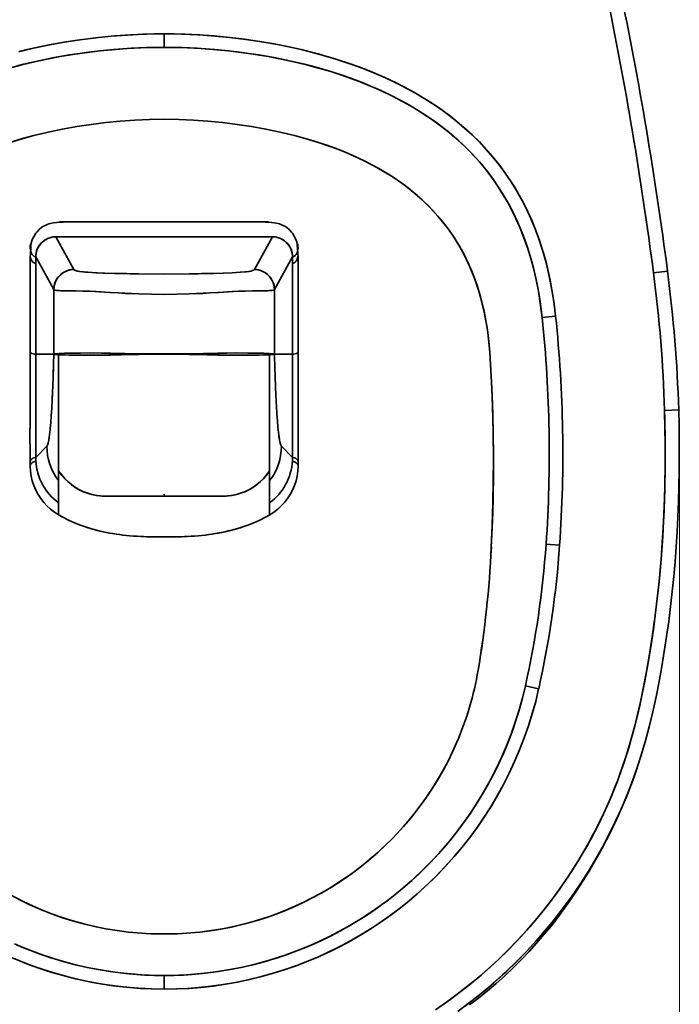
# Model space of a CAD drawing. Extents: x 412 to 1787, y 3 to 1671.
# Tile 3 of 6: x 543 to 777, y 190 to 538. Entities that reach past the tile are written whole.
import ezdxf

# ---------------------------------------------------------------- set-up
doc = ezdxf.new("R2010")
doc.units = 0

msp = doc.modelspace()

# ---------------------------------------------------------------- linework, layer by layer
at = {"color": 7, "lineweight": 35, "ltscale": 0.118881}
msp.add_line((594.5, 527.85), (594.5, 532.6), dxfattribs=at)
msp.add_line((594.5, 527.85), (594.5, 532.6), dxfattribs=at)
at = {"color": 7, "lineweight": 35, "ltscale": 0.031471}
msp.add_line((594.5, 529.09), (594.5, 530.35), dxfattribs=at)
at = {"color": 7, "lineweight": 35, "ltscale": 0.031444}
msp.add_line((594.5, 529.09), (594.5, 530.35), dxfattribs=at)
at = {"color": 7, "lineweight": 35, "ltscale": 0.000869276}
msp.add_line((594.52, 502.43), (594.55, 502.43), dxfattribs=at)
at = {"color": 7, "lineweight": 35, "ltscale": 0.005018}
msp.add_line((718.77, 467.66), (718.86, 467.48), dxfattribs=at)
at = {"color": 7, "lineweight": 35, "ltscale": 0.008842}
msp.add_line((718.86, 467.48), (719.02, 467.16), dxfattribs=at)
at = {"color": 7, "lineweight": 35}
for p, q in [((557.54, 466.2), (585.6, 466.2)), ((631.46, 466.2), (603.4, 466.2)), ((585.6, 460.9), (558.14, 460.9)), ((585.6, 460.9), (558.14, 460.9)), ((603.4, 460.9), (630.86, 460.9)), ((630.86, 460.9), (603.4, 460.9)), ((549.08, 451.53), (549.08, 419.45)), ((549.08, 419.45), (549.08, 451.53)), ((639.92, 451.53), (639.92, 419.45)), ((639.92, 419.45), (639.92, 451.53)), ((555.48, 442.25), (555.48, 419.45)), ((555.48, 419.45), (555.48, 442.25)), ((633.52, 442.25), (633.52, 419.45)), ((633.52, 419.45), (633.52, 442.25)), ((549.08, 419.45), (549.08, 382.98)), ((549.08, 382.98), (549.08, 419.45)), ((557.19, 419.24), (557.19, 378.25)), ((557.19, 378.25), (557.19, 419.24)), ((631.81, 419.24), (631.81, 378.25)), ((631.81, 378.25), (631.81, 419.24)), ((639.92, 419.45), (639.92, 382.98)), ((639.92, 382.98), (639.92, 419.45))]:
    msp.add_line(p, q, dxfattribs=at)
at = {"color": 7, "lineweight": 35, "ltscale": 0.495622}
for p, q in [((565.78, 466.2), (585.6, 466.2)), ((623.22, 466.2), (603.4, 466.2))]:
    msp.add_line(p, q, dxfattribs=at)
at = {"color": 7, "lineweight": 35, "ltscale": 0.222501}
for p, q in [((585.6, 466.2), (594.5, 466.2)), ((585.6, 466.2), (594.5, 466.2)), ((603.4, 466.2), (594.5, 466.2)), ((603.4, 466.2), (594.5, 466.2)), ((594.5, 460.89), (585.6, 460.9)), ((594.5, 460.89), (585.6, 460.9)), ((594.5, 460.89), (603.4, 460.9)), ((594.5, 460.89), (603.4, 460.9)), ((594.5, 419.51), (585.6, 419.52)), ((594.5, 419.51), (585.6, 419.52)), ((594.5, 419.38), (585.6, 419.38)), ((594.5, 419.38), (585.6, 419.38)), ((594.5, 419.51), (603.4, 419.52)), ((594.5, 419.51), (603.4, 419.52)), ((594.5, 419.38), (603.4, 419.38)), ((594.5, 419.38), (603.4, 419.38))]:
    msp.add_line(p, q, dxfattribs=at)
at = {"color": 7, "lineweight": 35, "ltscale": 0.049092}
for p, q in [((558.14, 460.9), (556.17, 460.9)), ((558.14, 460.9), (556.17, 460.9)), ((630.86, 460.9), (632.83, 460.9)), ((632.83, 460.9), (630.86, 460.9))]:
    msp.add_line(p, q, dxfattribs=at)
at = {"color": 7, "lineweight": 35, "ltscale": 0.330139}
for p, q in [((556.17, 460.9), (562.59, 449.36)), ((556.17, 460.9), (562.59, 449.36)), ((626.41, 449.36), (632.83, 460.9)), ((626.41, 449.36), (632.83, 460.9))]:
    msp.add_line(p, q, dxfattribs=at)
at = {"color": 7, "lineweight": 35, "ltscale": 0.056181}
for p, q in [((549.08, 453.78), (549.08, 451.53)), ((549.08, 451.53), (549.08, 453.78)), ((639.92, 453.78), (639.92, 451.53)), ((639.92, 451.53), (639.92, 453.78))]:
    msp.add_line(p, q, dxfattribs=at)
at = {"color": 7, "lineweight": 35, "ltscale": 0.329342}
for p, q in [((549.08, 453.78), (555.48, 442.27)), ((555.48, 442.27), (549.08, 453.78)), ((639.92, 453.78), (633.52, 442.27)), ((639.92, 453.78), (633.52, 442.27))]:
    msp.add_line(p, q, dxfattribs=at)
at = {"color": 7, "lineweight": 35, "ltscale": 0.000518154}
for p, q in [((562.59, 449.36), (562.6, 449.34)), ((562.59, 449.36), (562.6, 449.34)), ((626.4, 449.34), (626.41, 449.36)), ((626.41, 449.36), (626.4, 449.34))]:
    msp.add_line(p, q, dxfattribs=at)
at = {"color": 7, "lineweight": 35, "ltscale": 0.222515}
for q in [(585.6, 447.83), (585.6, 447.83), (603.4, 447.83), (603.4, 447.83)]:
    msp.add_line((594.5, 447.73), q, dxfattribs=at)
at = {"color": 7, "lineweight": 35, "ltscale": 0.124999}
msp.add_line((767.53, 448.14), (772.49, 448.79), dxfattribs=at)
msp.add_line((767.53, 448.14), (772.49, 448.79), dxfattribs=at)
at = {"color": 7, "lineweight": 35, "ltscale": 0.132652}
msp.add_line((547.07, 438.03), (547.07, 443.33), dxfattribs=at)
at = {"color": 7, "lineweight": 35, "ltscale": 0.121068}
for p, q in [((547.07, 438.03), (547.07, 442.87)), ((641.93, 438.03), (641.93, 442.87))]:
    msp.add_line(p, q, dxfattribs=at)
at = {"color": 7, "lineweight": 35, "ltscale": 0.132658}
msp.add_line((641.93, 438.03), (641.93, 443.33), dxfattribs=at)
at = {"color": 7, "lineweight": 35, "ltscale": 0.005293}
for p, q in [((575.33, 441.27), (575.54, 441.25)), ((575.33, 441.27), (575.54, 441.25)), ((613.67, 441.27), (613.46, 441.25)), ((613.67, 441.27), (613.46, 441.25))]:
    msp.add_line(p, q, dxfattribs=at)
at = {"color": 7, "lineweight": 35, "ltscale": 0.222582}
for q in [(585.6, 440.74), (585.6, 440.74), (603.4, 440.74), (603.4, 440.74)]:
    msp.add_line((594.5, 440.5), q, dxfattribs=at)
at = {"color": 7, "lineweight": 35, "ltscale": 0.446607}
for p, q in [((547.07, 420.16), (547.07, 438.03)), ((547.07, 420.16), (547.07, 438.03)), ((641.93, 420.16), (641.93, 438.03)), ((641.93, 420.16), (641.93, 438.03))]:
    msp.add_line(p, q, dxfattribs=at)
at = {"color": 7, "lineweight": 35, "ltscale": 0.120495}
msp.add_line((732.93, 432.85), (728.13, 432.35), dxfattribs=at)
msp.add_line((732.93, 432.85), (728.13, 432.35), dxfattribs=at)
at = {"color": 7, "lineweight": 35, "ltscale": 0.160074}
for p, q in [((549.08, 419.45), (555.48, 419.45)), ((555.48, 419.45), (549.08, 419.45)), ((639.92, 419.45), (633.52, 419.45)), ((633.52, 419.45), (639.92, 419.45))]:
    msp.add_line(p, q, dxfattribs=at)
at = {"color": 7, "lineweight": 35, "ltscale": 0.02948}
for p, q in [((555.48, 419.45), (555.45, 418.27)), ((555.48, 419.45), (555.45, 418.27)), ((633.52, 419.45), (633.55, 418.27)), ((633.52, 419.45), (633.55, 418.27))]:
    msp.add_line(p, q, dxfattribs=at)
at = {"color": 7, "lineweight": 35, "ltscale": 0.015606}
for p, q in [((575.32, 419.14), (575.3, 419.76)), ((575.32, 419.14), (575.3, 419.76)), ((613.68, 419.14), (613.7, 419.76)), ((613.68, 419.14), (613.7, 419.76))]:
    msp.add_line(p, q, dxfattribs=at)
at = {"color": 7, "lineweight": 35, "ltscale": 0.005941}
for p, q in [((575.54, 419.76), (575.3, 419.76)), ((575.54, 419.76), (575.3, 419.76)), ((613.46, 419.76), (613.7, 419.76)), ((613.46, 419.76), (613.7, 419.76))]:
    msp.add_line(p, q, dxfattribs=at)
at = {"color": 7, "lineweight": 35, "ltscale": 0.006194}
for p, q in [((575.57, 419.15), (575.32, 419.14)), ((575.32, 419.14), (575.57, 419.15)), ((613.43, 419.15), (613.68, 419.14)), ((613.68, 419.14), (613.43, 419.15))]:
    msp.add_line(p, q, dxfattribs=at)
at = {"color": 7, "lineweight": 35, "ltscale": 0.015332}
for p, q in [((575.54, 419.76), (575.57, 419.14)), ((613.46, 419.76), (613.43, 419.14))]:
    msp.add_line(p, q, dxfattribs=at)
at = {"color": 7, "lineweight": 35, "ltscale": 0.015327}
for p, q in [((575.57, 419.15), (575.54, 419.76)), ((613.43, 419.15), (613.46, 419.76))]:
    msp.add_line(p, q, dxfattribs=at)
at = {"color": 7, "lineweight": 35, "ltscale": 0.003645}
for p, q in [((585.6, 419.52), (585.6, 419.38)), ((585.6, 419.38), (585.6, 419.52)), ((603.4, 419.52), (603.4, 419.38)), ((603.4, 419.38), (603.4, 419.52))]:
    msp.add_line(p, q, dxfattribs=at)
at = {"color": 7, "lineweight": 35, "ltscale": 0.002377}
msp.add_line((594.5, 419.51), (594.5, 419.42), dxfattribs=at)
msp.add_line((594.5, 419.51), (594.5, 419.42), dxfattribs=at)
at = {"color": 7, "lineweight": 35, "ltscale": 0.003347}
msp.add_line((594.5, 419.38), (594.5, 419.51), dxfattribs=at)
msp.add_line((594.5, 419.38), (594.5, 419.51), dxfattribs=at)
at = {"color": 7, "lineweight": 35, "ltscale": 0.12507}
msp.add_line((776.45, 399.73), (771.45, 399.58), dxfattribs=at)
at = {"color": 7, "lineweight": 35, "ltscale": 0.124894}
msp.add_line((776.44, 399.73), (771.45, 399.58), dxfattribs=at)
at = {"color": 7, "lineweight": 35, "ltscale": 0.139759}
for p, q in [((553.03, 386.93), (549.08, 382.98)), ((553.03, 386.93), (549.08, 382.98)), ((635.97, 386.93), (639.92, 382.98)), ((635.97, 386.93), (639.92, 382.98))]:
    msp.add_line(p, q, dxfattribs=at)
at = {"color": 8, "lineweight": 13}
msp.add_line((776.67, 382.48), (776.67, 71.38), dxfattribs=at)
at = {"color": 7, "lineweight": 35, "ltscale": 0.086873}
for p, q in [((557.19, 378.25), (557.19, 374.78)), ((631.81, 378.25), (631.81, 374.78))]:
    msp.add_line(p, q, dxfattribs=at)
at = {"color": 7, "lineweight": 35, "ltscale": 0.08688}
for p, q in [((557.19, 374.78), (557.19, 378.25)), ((631.81, 374.78), (631.81, 378.25))]:
    msp.add_line(p, q, dxfattribs=at)
at = {"color": 7, "lineweight": 35, "ltscale": 0.19686}
for p, q in [((557.19, 374.78), (557.19, 366.9)), ((631.81, 374.78), (631.81, 366.9))]:
    msp.add_line(p, q, dxfattribs=at)
at = {"color": 7, "lineweight": 35, "ltscale": 0.196861}
for p, q in [((557.19, 366.9), (557.19, 374.78)), ((631.81, 366.9), (631.81, 374.78))]:
    msp.add_line(p, q, dxfattribs=at)
at = {"color": 7, "lineweight": 35, "ltscale": 0.300412}
for p, q in [((585.6, 369.27), (573.58, 369.27)), ((573.58, 369.27), (585.6, 369.27)), ((603.4, 369.27), (615.42, 369.27)), ((615.42, 369.27), (603.4, 369.27))]:
    msp.add_line(p, q, dxfattribs=at)
at = {"color": 7, "lineweight": 35, "ltscale": 0.222499}
for p, q in [((594.5, 369.27), (585.6, 369.27)), ((585.6, 369.27), (594.5, 369.27)), ((594.5, 369.27), (603.4, 369.27)), ((603.4, 369.27), (594.5, 369.27))]:
    msp.add_line(p, q, dxfattribs=at)
at = {"color": 7, "lineweight": 35, "ltscale": 0.017818}
msp.add_line((594.5, 369.98), (594.5, 369.27), dxfattribs=at)
msp.add_line((594.5, 369.98), (594.5, 369.27), dxfattribs=at)
at = {"color": 7, "lineweight": 35, "ltscale": 0.106012}
for p, q in [((557.19, 366.9), (557.19, 362.66)), ((631.81, 366.9), (631.81, 362.66))]:
    msp.add_line(p, q, dxfattribs=at)
at = {"color": 7, "lineweight": 35, "ltscale": 0.106011}
for p, q in [((557.19, 366.9), (557.19, 362.66)), ((631.81, 366.9), (631.81, 362.66))]:
    msp.add_line(p, q, dxfattribs=at)
at = {"color": 7, "lineweight": 35, "ltscale": 0.119972}
msp.add_line((734.34, 351.94), (729.55, 352.27), dxfattribs=at)
msp.add_line((734.34, 351.94), (729.55, 352.27), dxfattribs=at)
at = {"color": 7, "lineweight": 35, "ltscale": 0.120316}
msp.add_line((726.93, 301.15), (722.24, 302.2), dxfattribs=at)
msp.add_line((726.93, 301.15), (722.24, 302.2), dxfattribs=at)
at = {"color": 7, "lineweight": 35, "ltscale": 0.120701}
msp.add_line((594.5, 195.06), (594.5, 199.89), dxfattribs=at)
msp.add_line((594.5, 195.06), (594.5, 199.89), dxfattribs=at)
at = {"color": 7, "lineweight": 35}
for points in [[(543.09, 526.32), (548.31, 527.56), (553.55, 528.66), (559.08, 529.66), (564.64, 530.51), (570.21, 531.21), (575.81, 531.78), (581.41, 532.19), (587.02, 532.47), (592.64, 532.59), (594.5, 532.6)], [(594.5, 532.6), (590.95, 532.57), (588.28, 532.51), (582.6, 532.26), (576.92, 531.87), (571.26, 531.33), (565.62, 530.64), (560, 529.81), (554.4, 528.82), (551.6, 528.27), (548.8, 527.67), (546.05, 527.05), (543.3, 526.38)], [(594.5, 532.6), (596.49, 532.59), (601.8, 532.47), (607.11, 532.22), (612.4, 531.84), (617.69, 531.34), (622.97, 530.7), (628.22, 529.93), (633.46, 529.04), (638.67, 528), (643.85, 526.83), (649, 525.51), (651.59, 524.79), (654.17, 524.03), (656.67, 523.24), (659.16, 522.42), (663.68, 520.81), (668.14, 519.06), (670.35, 518.13), (672.54, 517.17), (676.01, 515.54), (679.44, 513.81), (682.81, 511.98), (686.12, 510.04), (689.36, 507.99), (692.65, 505.74), (695.85, 503.37), (697.43, 502.13), (698.99, 500.85), (700.48, 499.57), (701.95, 498.27), (704.37, 495.99), (706.7, 493.64), (708.95, 491.2), (711.1, 488.68), (713.17, 486.08), (715.13, 483.4), (717.19, 480.36), (719.13, 477.22), (720.93, 474.02), (722.61, 470.74), (724.16, 467.4), (725.57, 464), (726.74, 460.9), (727.81, 457.77), (728.77, 454.6), (729.65, 451.4), (730.16, 449.31), (730.64, 447.21), (731.1, 444.99), (731.52, 442.77), (732.07, 439.47), (732.54, 436.17), (732.93, 432.85)], [(594.5, 532.6), (598.05, 532.57), (600.72, 532.51), (606.4, 532.26), (612.08, 531.87), (617.74, 531.33), (623.38, 530.64), (629, 529.81), (634.6, 528.82), (637.4, 528.27), (640.2, 527.67), (642.95, 527.05), (645.7, 526.38), (650.82, 525.01), (653.38, 524.27), (655.92, 523.48), (658.43, 522.67), (660.92, 521.81), (664.9, 520.35), (668.84, 518.77), (672.74, 517.08), (676.58, 515.26), (680.37, 513.32), (682.32, 512.26), (684.25, 511.15), (686.12, 510.04), (687.97, 508.89), (690.43, 507.28), (692.84, 505.6), (695.21, 503.86), (698.02, 501.65), (700.76, 499.33), (703.4, 496.92), (705.96, 494.41), (708.41, 491.8), (710.76, 489.09), (713, 486.29), (715.13, 483.41), (716.78, 480.99), (718.35, 478.52), (719.83, 476), (721.24, 473.44), (722.13, 471.72), (722.97, 469.98), (723.8, 468.19), (724.59, 466.39), (726.05, 462.77), (727.05, 460.01), (727.98, 457.22), (728.83, 454.41), (729.41, 452.31), (729.95, 450.19), (730.46, 448.03), (730.92, 445.87), (731.74, 441.54), (732.4, 437.2), (732.93, 432.85)], [(594.5, 527.85), (591.03, 527.82), (586.21, 527.68), (581.38, 527.43), (576.56, 527.07), (571.73, 526.6), (566.91, 526.02), (562.3, 525.36), (557.72, 524.6), (553.16, 523.73), (548.64, 522.76), (544.15, 521.69), (539.88, 520.55)], [(594.5, 527.85), (590.96, 527.81), (588.3, 527.75), (582.82, 527.51), (577.34, 527.13), (571.87, 526.61), (566.42, 525.95), (560.99, 525.15), (555.59, 524.21), (550.21, 523.11), (547.51, 522.51), (544.83, 521.86), (542.2, 521.18)], [(594.5, 527.85), (598.04, 527.81), (600.7, 527.75), (606.18, 527.51), (611.66, 527.13), (617.13, 526.61), (622.58, 525.95), (628.01, 525.15), (633.41, 524.21), (638.79, 523.11), (641.49, 522.51), (644.17, 521.86), (646.8, 521.18), (649.42, 520.46), (653.8, 519.17), (658.14, 517.75), (662.43, 516.2), (666.68, 514.52), (670.86, 512.71), (672.94, 511.74), (675, 510.74), (677.02, 509.71), (679.02, 508.64), (682.44, 506.7), (685.78, 504.64), (689.04, 502.46), (692.21, 500.16), (693.78, 498.95), (695.31, 497.71), (696.8, 496.46), (698.26, 495.18), (700.94, 492.67), (703.52, 490.06), (705.99, 487.34), (708.33, 484.51), (710.55, 481.59), (712.62, 478.61), (714.55, 475.55), (716.36, 472.41), (718.03, 469.2), (719.57, 465.91), (720.89, 462.8), (722.09, 459.64), (723.19, 456.44), (724.17, 453.2), (725.06, 449.93), (725.56, 447.87), (726.02, 445.8), (726.83, 441.64), (727.5, 437.46), (727.84, 434.9), (728.13, 432.35)], [(594.5, 527.85), (597.97, 527.82), (602.79, 527.68), (607.62, 527.43), (612.44, 527.07), (617.27, 526.6), (622.09, 526.02), (626.7, 525.36), (631.28, 524.6), (635.84, 523.73), (640.36, 522.76), (644.85, 521.69), (649.12, 520.55), (653.1, 519.38), (657.02, 518.12), (660.88, 516.78), (664.49, 515.41), (668.05, 513.94), (671.57, 512.38), (675.07, 510.7), (678.19, 509.09), (681.29, 507.37), (684.35, 505.54), (687.23, 503.69), (690.4, 501.49), (693.5, 499.17), (695.01, 497.96), (696.5, 496.72), (698.45, 495.01), (700.34, 493.25), (702.19, 491.44), (704.54, 488.96), (706.79, 486.4), (708.93, 483.76), (710.95, 481.03), (712.61, 478.62), (714.16, 476.2), (715.89, 473.26), (717.5, 470.26), (718.77, 467.66), (719.61, 465.83), (720.41, 463.97), (721.56, 461.08), (722.61, 458.17), (723.57, 455.24), (724.49, 452.08), (725.32, 448.89), (726.05, 445.67), (726.72, 442.25), (727.3, 438.81), (727.56, 437.05), (727.93, 434.13), (728.13, 432.35)], [(548.46, 496.7), (550.97, 497.33), (553.48, 497.91), (558.54, 498.96), (563.62, 499.87), (568.73, 500.63), (573.85, 501.26), (579, 501.75), (584.15, 502.12), (589.31, 502.34), (594.48, 502.43)], [(548.46, 496.7), (550.97, 497.33), (553.48, 497.91), (558.54, 498.96), (563.62, 499.87), (568.73, 500.63), (573.86, 501.26), (579, 501.75), (584.16, 502.12), (589.32, 502.34), (594.48, 502.43)], [(640.54, 496.7), (638.03, 497.33), (635.52, 497.91), (630.46, 498.96), (625.38, 499.87), (620.27, 500.63), (615.15, 501.26), (610, 501.75), (604.85, 502.12), (599.69, 502.34), (594.52, 502.43)], [(594.52, 502.43), (599.68, 502.34), (604.84, 502.12), (610, 501.75), (615.14, 501.26), (620.27, 500.63), (625.38, 499.87), (630.46, 498.96), (635.52, 497.91), (638.03, 497.33), (640.54, 496.7)], [(540.3, 494.36), (544.37, 495.59), (548.46, 496.7)], [(540.76, 494.5), (544.6, 495.66), (548.46, 496.7)], [(709.65, 419.97), (709.3, 423.98), (708.8, 427.98), (708.49, 429.98), (708.14, 431.97), (707.62, 434.61), (707.01, 437.23), (706.33, 439.83), (705.46, 442.72), (704.5, 445.57), (703.28, 448.73), (701.92, 451.82), (700.42, 454.85), (699.62, 456.34), (698.78, 457.8), (697.91, 459.25), (697.01, 460.67), (695.48, 462.92), (693.86, 465.1), (692.15, 467.23), (690.36, 469.28), (688.12, 471.65), (685.76, 473.92), (683.31, 476.09), (680.77, 478.15), (678.15, 480.1), (675.45, 481.95), (673.8, 483), (672.14, 484.02), (670.43, 485.02), (668.7, 485.98), (665.21, 487.78), (661.65, 489.44), (658.49, 490.8), (655.28, 492.07), (652.05, 493.24), (648.24, 494.5), (644.4, 495.66), (640.54, 496.7)], [(640.54, 496.7), (645.19, 495.43), (647.5, 494.74), (649.8, 494), (652.85, 492.96), (655.87, 491.84), (658.86, 490.65), (662.54, 489.04), (666.17, 487.3), (667.96, 486.37), (669.72, 485.41), (672.34, 483.9), (674.9, 482.31), (677.4, 480.63), (679.84, 478.86), (682.57, 476.7), (683.92, 475.57), (685.24, 474.4), (686.5, 473.23), (687.73, 472.04), (689.55, 470.16), (691.3, 468.23), (692.97, 466.23), (694.57, 464.16), (696.34, 461.68), (697.99, 459.12), (699.53, 456.49), (700.96, 453.8), (702.27, 451.06), (703.47, 448.25), (704.35, 445.98), (705.15, 443.68), (705.89, 441.35), (706.39, 439.6), (706.86, 437.83), (707.69, 434.27), (708.37, 430.67), (708.92, 427.12), (709.34, 423.55), (709.65, 419.97)], [(547.07, 442.87), (547.11, 450.66), (547.15, 453.48), (547.23, 455.16), (547.32, 456.88), (547.41, 457.98), (547.63, 459.07), (548.01, 460.14), (548.51, 461.17), (549.13, 462.14), (549.49, 462.6), (550.28, 463.44), (551.17, 464.18), (551.64, 464.51), (552.14, 464.8), (552.65, 465.06), (553.18, 465.29), (553.73, 465.48), (554.3, 465.62), (555.43, 465.82), (556.56, 465.96), (558.83, 466.1), (562.24, 466.17), (565.78, 466.2)], [(641.93, 442.87), (641.89, 450.66), (641.85, 453.48), (641.77, 455.16), (641.68, 456.88), (641.59, 457.98), (641.37, 459.07), (640.99, 460.14), (640.49, 461.17), (639.87, 462.14), (639.51, 462.6), (638.72, 463.44), (637.83, 464.18), (637.36, 464.51), (636.86, 464.8), (636.35, 465.06), (635.82, 465.29), (635.27, 465.48), (634.7, 465.62), (633.57, 465.82), (632.44, 465.96), (630.17, 466.1), (626.76, 466.17), (623.22, 466.2)], [(556.17, 460.9), (555.28, 460.84), (554.4, 460.67), (553.55, 460.39), (552.74, 460.01), (551.98, 459.53), (551.3, 458.95), (550.69, 458.3), (550.16, 457.57), (549.74, 456.78), (549.41, 455.95), (549.23, 455.24), (549.12, 454.51), (549.08, 453.78)], [(632.83, 460.9), (633.72, 460.84), (634.6, 460.67), (635.45, 460.39), (636.26, 460.01), (637.02, 459.53), (637.7, 458.95), (638.31, 458.3), (638.84, 457.57), (639.26, 456.78), (639.59, 455.95), (639.77, 455.24), (639.88, 454.51), (639.92, 453.78)], [(547.16, 456.56), (547.17, 457.55), (547.24, 458.44)], [(547.16, 456.56), (547.19, 457.81), (547.24, 458.44)], [(547.29, 455.9), (547.51, 455.22), (547.8, 454.66), (548.16, 454.25), (548.59, 453.95), (549.08, 453.78)], [(547.29, 455.9), (547.51, 455.22), (547.8, 454.66), (548.16, 454.25), (548.59, 453.95), (549.08, 453.78)], [(641.71, 455.9), (641.49, 455.22), (641.2, 454.66), (640.84, 454.25), (640.41, 453.95), (639.92, 453.78)], [(641.71, 455.9), (641.49, 455.22), (641.2, 454.66), (640.84, 454.25), (640.41, 453.95), (639.92, 453.78)], [(641.84, 456.56), (641.83, 457.55), (641.76, 458.44)], [(641.84, 456.56), (641.81, 457.81), (641.76, 458.44)], [(547.17, 453.77), (547.41, 453.03), (547.73, 452.44), (548.12, 452), (548.57, 451.7), (549.08, 451.53)], [(547.17, 453.77), (547.41, 453.03), (547.73, 452.44), (548.12, 452), (548.57, 451.7), (549.08, 451.53)], [(641.83, 453.77), (641.59, 453.03), (641.27, 452.44), (640.88, 452), (640.43, 451.7), (639.92, 451.53)], [(641.83, 453.77), (641.59, 453.03), (641.27, 452.44), (640.88, 452), (640.43, 451.7), (639.92, 451.53)], [(562.59, 449.36), (561.75, 449.3), (560.93, 449.15), (560.13, 448.91), (559.36, 448.57), (558.64, 448.14), (557.97, 447.63), (557.36, 447.05), (556.83, 446.4), (556.38, 445.69), (556.02, 444.94), (555.74, 444.15), (555.56, 443.33), (555.48, 442.27)], [(555.48, 442.26), (555.54, 443.09), (555.69, 443.92), (555.93, 444.71), (556.27, 445.48), (556.7, 446.2), (557.21, 446.86), (557.8, 447.47), (558.45, 447.99), (559.16, 448.44), (559.92, 448.81), (560.71, 449.08), (561.53, 449.25), (562.6, 449.34)], [(555.48, 442.26), (555.54, 443.09), (555.69, 443.92), (555.93, 444.72), (556.27, 445.48), (556.7, 446.2), (557.21, 446.87), (557.8, 447.47), (558.45, 448), (559.16, 448.44), (559.92, 448.81), (560.71, 449.08), (561.54, 449.25), (562.6, 449.34)], [(562.6, 449.34), (562.64, 449.26), (562.86, 449.11), (563.13, 448.99), (563.5, 448.88), (564.56, 448.68), (566.54, 448.45), (569.07, 448.26), (572.86, 448.08), (576.96, 447.96)], [(576.96, 447.96), (573.56, 448.06), (570.39, 448.19), (567.62, 448.36), (565.99, 448.5), (564.66, 448.66), (563.88, 448.8), (563.27, 448.95), (562.94, 449.07), (562.71, 449.2), (562.6, 449.34)], [(612.04, 447.96), (615.41, 448.05), (618.61, 448.19), (621.47, 448.36), (623.64, 448.57), (624.51, 448.69), (625.21, 448.82), (625.73, 448.95), (626.1, 449.09), (626.35, 449.25), (626.4, 449.34)], [(612.04, 447.96), (615.44, 448.06), (618.61, 448.19), (621.38, 448.36), (623.01, 448.5), (624.34, 448.66), (625.12, 448.8), (625.73, 448.95), (626.06, 449.07), (626.29, 449.2), (626.4, 449.34)], [(633.52, 442.26), (633.46, 443.09), (633.31, 443.92), (633.07, 444.71), (632.73, 445.48), (632.3, 446.2), (631.79, 446.86), (631.2, 447.47), (630.55, 447.99), (629.84, 448.44), (629.08, 448.81), (628.29, 449.08), (627.47, 449.25), (626.4, 449.34)], [(633.52, 442.32), (633.46, 443.15), (633.3, 443.96), (633.05, 444.76), (632.71, 445.51), (632.28, 446.23), (631.77, 446.89), (631.18, 447.49), (630.53, 448.01), (629.82, 448.45), (629.07, 448.81), (628.28, 449.08), (627.46, 449.26), (626.4, 449.34)], [(626.41, 449.36), (627.25, 449.3), (628.07, 449.15), (628.87, 448.91), (629.64, 448.57), (630.36, 448.14), (631.03, 447.63), (631.64, 447.05), (632.17, 446.4), (632.62, 445.69), (632.98, 444.94), (633.26, 444.15), (633.44, 443.33), (633.52, 442.27)], [(575.33, 441.27), (570.48, 441.55), (565.85, 441.71), (562.54, 441.76), (559.6, 441.8), (557.99, 441.85), (557.31, 441.88), (556.46, 441.96), (555.97, 442.04), (555.64, 442.14), (555.52, 442.21), (555.48, 442.25)], [(555.48, 442.25), (555.56, 442.18), (555.9, 442.06), (556.51, 441.95), (557.36, 441.88), (558.06, 441.84), (559.73, 441.8), (563.22, 441.76), (568.17, 441.64), (571.69, 441.49), (575.33, 441.27)], [(613.67, 441.27), (618.52, 441.55), (623.15, 441.71), (626.46, 441.76), (629.4, 441.8), (631.01, 441.85), (631.69, 441.88), (632.54, 441.96), (633.03, 442.04), (633.36, 442.14), (633.48, 442.21), (633.52, 442.25)], [(633.52, 442.25), (633.44, 442.18), (633.1, 442.06), (632.49, 441.95), (631.64, 441.88), (630.94, 441.84), (629.27, 441.8), (625.78, 441.76), (620.83, 441.64), (617.31, 441.49), (613.67, 441.27)], [(585.6, 440.74), (580.78, 440.92), (578.4, 441.05), (575.54, 441.25)], [(575.54, 441.25), (578.23, 441.06), (580.65, 440.93), (585.6, 440.74)], [(603.4, 440.74), (608.22, 440.92), (610.6, 441.05), (613.46, 441.25)], [(613.46, 441.25), (610.77, 441.06), (608.35, 440.93), (603.4, 440.74)], [(547.07, 393.19), (547.08, 403.98), (547.07, 420.16)], [(547.07, 420.16), (547.35, 419.89), (547.72, 419.68), (548.2, 419.54), (548.61, 419.48), (549.08, 419.45)], [(547.07, 393.19), (547.08, 403.99), (547.07, 420.16)], [(547.07, 420.16), (547.35, 419.89), (547.72, 419.68), (548.2, 419.54), (548.61, 419.48), (549.08, 419.45)], [(555.48, 419.45), (555.97, 419.55), (557.42, 419.66), (559.22, 419.73), (564.87, 419.84), (568.58, 419.85), (573.76, 419.8), (575.3, 419.76)], [(575.3, 419.76), (572.35, 419.82), (569.38, 419.85), (562.9, 419.81), (559.52, 419.74), (557.24, 419.65), (556.42, 419.6), (555.84, 419.54), (555.48, 419.45)], [(557.19, 419.24), (555.98, 419.34), (555.6, 419.4), (555.51, 419.43), (555.48, 419.45)], [(555.48, 419.45), (555.51, 419.43), (555.61, 419.4), (555.99, 419.34), (557.19, 419.24)], [(575.32, 419.14), (570.98, 419.06), (566.64, 419.05), (562.77, 419.09), (559.38, 419.16), (557.19, 419.24)], [(557.19, 419.24), (558.25, 419.19), (560.91, 419.12), (566.41, 419.05), (572.89, 419.09), (575.32, 419.14)], [(613.68, 419.14), (618.02, 419.06), (622.36, 419.05), (626.23, 419.09), (629.62, 419.16), (631.81, 419.24)], [(631.81, 419.24), (630.75, 419.19), (628.09, 419.12), (622.59, 419.05), (616.11, 419.09), (613.68, 419.14)], [(633.52, 419.45), (633.03, 419.55), (631.58, 419.66), (629.78, 419.73), (624.13, 419.84), (620.42, 419.85), (615.24, 419.8), (613.7, 419.76)], [(613.7, 419.76), (616.65, 419.82), (619.62, 419.85), (626.1, 419.81), (629.48, 419.74), (631.76, 419.65), (632.58, 419.6), (633.16, 419.54), (633.52, 419.45)], [(631.81, 419.24), (633.02, 419.34), (633.4, 419.4), (633.49, 419.43), (633.52, 419.45)], [(633.52, 419.45), (633.49, 419.43), (633.39, 419.4), (633.01, 419.34), (631.81, 419.24)], [(641.93, 420.16), (641.65, 419.89), (641.28, 419.68), (640.8, 419.54), (640.39, 419.48), (639.92, 419.45)], [(641.93, 420.16), (641.65, 419.89), (641.28, 419.68), (640.8, 419.54), (640.39, 419.48), (639.92, 419.45)], [(641.93, 393.19), (641.92, 403.98), (641.93, 420.16)], [(641.93, 393.19), (641.92, 403.99), (641.93, 420.16)], [(710.19, 351.24), (710.49, 358.23), (710.67, 363.53), (710.8, 368.79), (710.92, 376.88), (710.94, 383.68), (710.87, 391.25), (710.73, 398.07), (710.49, 404.88), (710.17, 411.67), (709.65, 419.97)], [(709.65, 419.97), (710.06, 413.68), (710.39, 407.39), (710.63, 401.09), (710.77, 396.37), (710.87, 391.64), (710.95, 382.18), (710.9, 374.6), (710.76, 366.81), (710.52, 359.02), (710.19, 351.24)], [(690.41, 187.78), (694.33, 190.47), (698.17, 193.27), (701.93, 196.18), (705.6, 199.19), (709.21, 202.33), (712.73, 205.57), (716.15, 208.9), (719.48, 212.33), (722.72, 215.86), (725.85, 219.47), (728.88, 223.17), (731.81, 226.96), (734.29, 230.35), (736.69, 233.81), (739, 237.33), (740.77, 240.17), (742.37, 242.82), (743.91, 245.51), (746.24, 249.77), (746.98, 251.18), (749.13, 255.48), (751.15, 259.84), (752.89, 263.87), (753.45, 265.25), (754.9, 268.93), (756.26, 272.65), (757.79, 277.17), (758.76, 280.3), (759.69, 283.48), (760.44, 286.24), (761.16, 289.02), (761.93, 292.16), (762.65, 295.31), (763.92, 301.29), (765.07, 307.28), (766.14, 313.44), (767.1, 319.53), (768.15, 327.13), (768.64, 331.11), (769.51, 339.07), (770.22, 347.04), (770.79, 355.02), (771.21, 362.98), (771.5, 371.23), (771.65, 380.18), (771.65, 388.47), (771.52, 396.75), (771.45, 399.58)], [(771.45, 399.58), (771.6, 392.88), (771.66, 388.08), (771.65, 380.39), (771.53, 372.74), (771.26, 364.24), (770.86, 356.21), (770.77, 354.79), (770.21, 346.86), (769.5, 338.95), (768.64, 331.04), (768.14, 327.09), (767.61, 323.13), (766.66, 316.7), (765.51, 309.73), (764.44, 303.91), (763.53, 299.38), (762.8, 295.96), (761.94, 292.22), (761.06, 288.63), (760.15, 285.14), (758.74, 280.24), (757.16, 275.27), (755.8, 271.35), (754.63, 268.22), (753.4, 265.11), (751.83, 261.39), (749.88, 257.07), (748.34, 253.87), (746.73, 250.7), (745.79, 248.91), (744.08, 245.81), (742.44, 242.95), (740.74, 240.12), (739.06, 237.42), (737.28, 234.69), (735.86, 232.59), (734.37, 230.47), (732.53, 227.93), (730.32, 225.01), (729.07, 223.4), (726.87, 220.69), (723.95, 217.25), (721.84, 214.88), (718.94, 211.76), (715.97, 208.72), (712.92, 205.75), (709.81, 202.86), (706.61, 200.05), (703.22, 197.22), (701.91, 196.17), (698.61, 193.61), (695.47, 191.29), (692.28, 189.04)], [(756.7, 260.05), (757.96, 263.07), (759.17, 266.11), (760.32, 269.17), (761.41, 272.25), (762.27, 274.79), (763.08, 277.35), (764.6, 282.51), (765.99, 287.74), (767.26, 293.03), (768.42, 298.36), (769.49, 303.72), (770.46, 309.06), (771.36, 314.39), (772.17, 319.7), (772.91, 325), (773.58, 330.28), (774.17, 335.56), (774.7, 340.83), (775.16, 346.1), (775.56, 351.39), (775.89, 356.68), (776.16, 362), (776.38, 367.33), (776.53, 372.69), (776.63, 378.06), (776.66, 383.46), (776.65, 388.88), (776.57, 394.31), (776.44, 399.73)], [(567.72, 358.07), (564.96, 359.01), (562.82, 359.86), (560.72, 360.8), (558.67, 361.84), (557.16, 362.68), (555.72, 363.61), (554.35, 364.66), (553.08, 365.82), (551.91, 367.08), (550.85, 368.44), (549.91, 369.89), (549.09, 371.41), (548.41, 373), (547.86, 374.64), (547.46, 376.32), (547.2, 378.04), (547.09, 379.77), (547.08, 381.51), (547.07, 387.73)], [(621.28, 358.07), (624.04, 359.01), (626.18, 359.86), (628.28, 360.8), (630.33, 361.84), (631.84, 362.68), (633.28, 363.61), (634.65, 364.66), (635.92, 365.82), (637.09, 367.08), (638.15, 368.44), (639.09, 369.89), (639.91, 371.41), (640.59, 373), (641.14, 374.64), (641.54, 376.32), (641.8, 378.04), (641.91, 379.77), (641.92, 381.51), (641.93, 387.73)], [(547.08, 381.55), (547.28, 381.92), (547.53, 382.24), (547.84, 382.5), (548.11, 382.66), (548.4, 382.8), (549.08, 382.98)], [(547.08, 381.55), (547.28, 381.92), (547.53, 382.24), (547.84, 382.5), (548.11, 382.66), (548.4, 382.8), (549.08, 382.98)], [(641.92, 381.55), (641.72, 381.92), (641.47, 382.24), (641.16, 382.5), (640.89, 382.66), (640.6, 382.8), (639.92, 382.98)], [(641.92, 381.55), (641.72, 381.92), (641.47, 382.24), (641.16, 382.5), (640.89, 382.66), (640.6, 382.8), (639.92, 382.98)], [(547.08, 380.1), (547.28, 380.48), (547.54, 380.81), (547.85, 381.08), (548.12, 381.26), (548.43, 381.41), (549.12, 381.63)], [(547.08, 380.1), (547.28, 380.48), (547.54, 380.81), (547.85, 381.08), (548.12, 381.26), (548.43, 381.41), (549.12, 381.63)], [(641.92, 380.1), (641.72, 380.48), (641.46, 380.81), (641.15, 381.08), (640.88, 381.26), (640.57, 381.41), (639.88, 381.63)], [(641.92, 380.1), (641.72, 380.48), (641.46, 380.81), (641.15, 381.08), (640.88, 381.26), (640.57, 381.41), (639.88, 381.63)], [(573.58, 369.27), (572.6, 369.29), (571.62, 369.37), (570.09, 369.59), (568.59, 369.92), (567.13, 370.38), (565.7, 370.94), (564.33, 371.62), (563, 372.42), (561.74, 373.31), (560.54, 374.31), (559.42, 375.41), (558.38, 376.61), (557.76, 377.41), (557.19, 378.25)], [(557.19, 378.25), (558.16, 376.88), (559.25, 375.6), (560.43, 374.41), (561.71, 373.33), (563.08, 372.37), (564.51, 371.53), (565.95, 370.84), (567.44, 370.27), (568.96, 369.83), (570.5, 369.52), (572.04, 369.33), (573.58, 369.27)], [(615.42, 369.27), (616.4, 369.29), (617.38, 369.37), (618.91, 369.59), (620.41, 369.92), (621.87, 370.38), (623.3, 370.94), (624.67, 371.62), (626, 372.42), (627.26, 373.31), (628.46, 374.31), (629.58, 375.41), (630.62, 376.61), (631.24, 377.41), (631.81, 378.25)], [(631.81, 378.25), (630.84, 376.88), (629.75, 375.6), (628.57, 374.41), (627.29, 373.33), (625.92, 372.37), (624.49, 371.53), (623.05, 370.84), (621.56, 370.27), (620.04, 369.83), (618.5, 369.52), (616.96, 369.33), (615.42, 369.27)], [(722.24, 302.2), (721.2, 297.89), (720.01, 293.61), (718.68, 289.38), (717.2, 285.19), (715.58, 281.05), (713.83, 276.97), (711.94, 272.96), (709.91, 269.02), (707.8, 265.21), (705.55, 261.48), (703.19, 257.82), (700.7, 254.25), (698.1, 250.77), (695.39, 247.37), (693.58, 245.23), (691.72, 243.13), (688.85, 240.05), (685.88, 237.06), (682.82, 234.16), (679.66, 231.37), (676.8, 228.99), (673.87, 226.68), (670.56, 224.24), (667.17, 221.91), (663.72, 219.68), (660.2, 217.56), (656.61, 215.56), (653.3, 213.83), (649.93, 212.19), (646.52, 210.66), (642.57, 209.03), (638.58, 207.52), (634.54, 206.15), (630.46, 204.92), (626.34, 203.81), (622.18, 202.85), (618, 202.01), (614.93, 201.49), (611.84, 201.04), (608.75, 200.66), (605.03, 200.31), (601.3, 200.06), (597.9, 199.93), (594.5, 199.89)], [(722.24, 302.2), (721.22, 297.97), (720.06, 293.8), (718.78, 289.68), (717.77, 286.74), (716.69, 283.83), (715.54, 280.93), (714.45, 278.36), (713.3, 275.82), (712.1, 273.29), (710.84, 270.79), (708.96, 267.26), (706.96, 263.79), (704.87, 260.39), (702.67, 257.06), (700.37, 253.8), (697.98, 250.61), (695.48, 247.49), (693.86, 245.56), (691.64, 243.04), (688.64, 239.83), (687.35, 238.51), (684.76, 235.98), (682.09, 233.51), (679.77, 231.46), (677.4, 229.48), (675, 227.56), (673.19, 226.17), (671.34, 224.81), (669.47, 223.48), (667.57, 222.18), (665.65, 220.91), (663.71, 219.68), (661.75, 218.48), (659.79, 217.33), (656.29, 215.39), (652.69, 213.53), (650.25, 212.35), (647.42, 211.05), (644.52, 209.81), (642, 208.8), (638.03, 207.33), (633.99, 205.98), (629.87, 204.75), (625.83, 203.69), (621.77, 202.76), (617.68, 201.95), (613.59, 201.29), (610.9, 200.92), (608.21, 200.61), (605.53, 200.35), (602.85, 200.15), (599.67, 199.99), (596.49, 199.9), (594.5, 199.89)], [(726.93, 301.15), (725.88, 296.76), (724.67, 292.41), (723.33, 288.1), (721.84, 283.83), (720.2, 279.62), (718.43, 275.46), (716.53, 271.37), (714.48, 267.34), (712.31, 263.39), (710, 259.51), (707.57, 255.71), (705.01, 251.99), (702.48, 248.55), (699.83, 245.18), (697.08, 241.91), (694.23, 238.72), (691.27, 235.62), (688.22, 232.61), (685.08, 229.7), (681.85, 226.89), (678.53, 224.19), (675.13, 221.6), (671.65, 219.11), (668.09, 216.73), (664.46, 214.47), (660.76, 212.32), (657, 210.3), (653.17, 208.39), (649.29, 206.6), (645.35, 204.94), (641.37, 203.4), (637.33, 201.98), (633.17, 200.68), (628.98, 199.5), (624.74, 198.47), (620.48, 197.56), (616.19, 196.8), (611.88, 196.17), (607.55, 195.69), (603.21, 195.34), (598.85, 195.13), (594.5, 195.06)], [(726.93, 301.15), (725.88, 296.76), (724.67, 292.4), (723.32, 288.09), (721.83, 283.82), (720.2, 279.61), (718.43, 275.45), (716.52, 271.35), (714.48, 267.33), (712.34, 263.44), (710.08, 259.63), (707.69, 255.89), (705.19, 252.24), (702.57, 248.67), (699.83, 245.19), (697.39, 242.27), (694.87, 239.42), (692.26, 236.63), (689.58, 233.93), (686.83, 231.3), (684, 228.75), (681.11, 226.27), (678.14, 223.89), (675.88, 222.16), (673.59, 220.48), (670.14, 218.09), (666.63, 215.81), (663.05, 213.64), (659.4, 211.58), (655.69, 209.63), (652.28, 207.96), (648.81, 206.39), (645.3, 204.91), (641.16, 203.32), (636.97, 201.86), (632.73, 200.55), (628.45, 199.37), (624.14, 198.33), (619.79, 197.43), (615.42, 196.68), (611.03, 196.07), (606.62, 195.6), (602.83, 195.31), (599.03, 195.13), (594.5, 195.06)], [(607.14, 215.24), (611.15, 215.75), (615.13, 216.4), (619.09, 217.19), (623.02, 218.13), (626.92, 219.21), (630.77, 220.43), (634.03, 221.58), (637.25, 222.83), (640.81, 224.35), (644.33, 225.99), (646.64, 227.16), (649.3, 228.58), (651.92, 230.08), (654.12, 231.41), (657.39, 233.52), (660.58, 235.73), (663.7, 238.06), (666.73, 240.49), (669.35, 242.73), (671.27, 244.47), (673.14, 246.25), (674.98, 248.08), (676.77, 249.94), (679.11, 252.5), (681.36, 255.14), (682.46, 256.48), (684.61, 259.24), (687.02, 262.56), (687.65, 263.48), (689.61, 266.44), (691.46, 269.46), (693.23, 272.54), (694.89, 275.68), (696.45, 278.87), (697.92, 282.11)], [(697.92, 282.11), (696.18, 278.29), (694.29, 274.53), (692.27, 270.84), (690.11, 267.24), (687.81, 263.72), (685.39, 260.29), (682.83, 256.95), (680.15, 253.7), (677.74, 250.99), (675.25, 248.35), (672.68, 245.8), (670.02, 243.33), (667.28, 240.95), (664.78, 238.9), (662.22, 236.93), (659.6, 235.03), (656.93, 233.21), (653.65, 231.12), (650.3, 229.15), (646.89, 227.29), (643.41, 225.55), (639.88, 223.94), (636.28, 222.44), (632.76, 221.12), (629.2, 219.91), (625.59, 218.83), (621.96, 217.86), (618.29, 217.02), (614.59, 216.3), (610.88, 215.71), (607.14, 215.24)], [(761.67, 272.99), (760.12, 268.62), (758.46, 264.29), (756.43, 259.43), (754.62, 255.41), (753.13, 252.29), (751.57, 249.17), (750.16, 246.49), (748.12, 242.79), (745.99, 239.14), (743.82, 235.6), (741.85, 232.54), (739.82, 229.53), (737.72, 226.56), (735.72, 223.84), (732.61, 219.84), (729.39, 215.92), (726.05, 212.09), (722.6, 208.36), (719.05, 204.74), (715.39, 201.22), (714.17, 200.08), (710.9, 197.16), (708.69, 195.27), (705.29, 192.48), (702.04, 189.94), (698.35, 187.2)], [(701.04, 189.18), (704.32, 191.71), (708.21, 194.86), (711.12, 197.35), (714.25, 200.15), (715.34, 201.17), (719.11, 204.8), (722.76, 208.54), (726.31, 212.38), (729.74, 216.33), (731.86, 218.91), (734.21, 221.87), (736.34, 224.69), (738.12, 227.12), (739.78, 229.48), (742.09, 232.9), (744.34, 236.43), (746.07, 239.27), (747.69, 242.03), (749.35, 244.99), (751.76, 249.55), (754.03, 254.16), (755.43, 257.18), (756.7, 260.05)], [(702.5, 189.48), (705.69, 191.92), (708.83, 194.46), (711.92, 197.1), (714.93, 199.8), (717.88, 202.59), (720.74, 205.44), (723.53, 208.36), (726.22, 211.33), (728.81, 214.33), (731.31, 217.37), (733.7, 220.43), (736.12, 223.68), (738.42, 226.92), (740.12, 229.43), (741.74, 231.92), (743.27, 234.36), (744.77, 236.81), (746.26, 239.35), (747.75, 241.95), (749.23, 244.63), (750.66, 247.33), (752.24, 250.42), (753.72, 253.47), (755.13, 256.51), (756.48, 259.55)], [(581.86, 215.24), (577.89, 215.74), (573.94, 216.39), (570.02, 217.17), (566.12, 218.09), (562.26, 219.16), (558.44, 220.35), (554.67, 221.69), (550.95, 223.16), (547.28, 224.76), (543.68, 226.49), (540.14, 228.34)], [(581.86, 215.24), (577.85, 215.75), (573.87, 216.4), (569.91, 217.19), (565.98, 218.13), (562.08, 219.21), (558.23, 220.43), (554.97, 221.58), (551.75, 222.83), (548.19, 224.35), (544.67, 225.99), (542.36, 227.16)], [(541.58, 211.05), (544.48, 209.81), (547, 208.8), (550.97, 207.33), (555.01, 205.98), (559.13, 204.75), (563.17, 203.69), (567.23, 202.76), (571.32, 201.95), (575.41, 201.29), (578.1, 200.92), (580.79, 200.61), (583.47, 200.35), (586.15, 200.15), (589.33, 199.99), (592.51, 199.9), (594.5, 199.89)], [(542.48, 210.66), (546.43, 209.03), (550.42, 207.52), (554.46, 206.15), (558.54, 204.92), (562.66, 203.81), (566.82, 202.85), (571, 202.01), (574.07, 201.49), (577.16, 201.04), (580.25, 200.66), (583.97, 200.31), (587.7, 200.06), (591.1, 199.93), (594.5, 199.89)], [(540.19, 206.39), (543.7, 204.91), (547.84, 203.32), (552.03, 201.86), (556.27, 200.55), (560.55, 199.37), (564.86, 198.33), (569.21, 197.43), (573.58, 196.68), (577.97, 196.07), (582.38, 195.6), (586.17, 195.31), (589.97, 195.13), (594.5, 195.06)], [(594.5, 195.06), (589.99, 195.13), (585.48, 195.36), (580.98, 195.73), (576.5, 196.26), (572.04, 196.93), (567.6, 197.75), (563.19, 198.72), (558.81, 199.83), (554.47, 201.09), (550.18, 202.49), (545.94, 204.03), (541.75, 205.72)]]:
    msp.add_lwpolyline(points, dxfattribs=at)
for centre, radius, start, end in [((-574.93, 273.12), 1353.83, 7.42778, 11.69845), ((-574.93, 273.12), 1353.83, 7.42778, 11.69844), ((-574.89, 273.13), 1358.79, 7.42773, 11.69849), ((595.03, 1335.31), 887.53, 268.8385, 269.39145), ((595.02, 1335.7), 887.92, 268.83923, 269.39194), ((593.97, 1335.31), 887.53, 270.60855, 271.1615), ((593.98, 1335.7), 887.92, 270.60806, 271.16077), ((276.77, 384.15), 494.92, 1.7864, 7.4285), ((276.76, 384.15), 494.93, 1.7864, 7.4284), ((276.76, 384.12), 499.93, 1.7896, 7.4321), ((36129.69, 434), 35574.22, 179.986686, 180.023436), ((36083.88, 434), 35528.4, 179.986659, 180.023464), ((-34940.69, 434), 35574.22, 359.976558, 0.013312), ((-34894.88, 434), 35528.4, 359.976533, 0.013335), ((274.05, 384.25), 456.63, 355.9846, 6.0463), ((274.05, 384.25), 456.63, 355.9846, 6.0463), ((-173.89, 435.83), 729.55, 358.32701, 358.62049), ((-174.1, 435.84), 729.77, 358.32705, 358.62045), ((606.59, 1538.84), 1119.51, 268.41062, 268.92588), ((606.7, 1545.77), 1126.44, 268.41438, 268.92647), ((603.25, -557.48), 977.02, 91.0349, 91.62319), ((603.2, -555.56), 975.09, 91.03398, 91.62343), ((582.41, 1538.84), 1119.51, 271.07412, 271.58938), ((582.3, 1545.77), 1126.44, 271.07353, 271.58561), ((585.75, -557.48), 977.02, 88.37681, 88.96511), ((585.8, -555.56), 975.09, 88.37658, 88.96603), ((1362.89, 435.83), 729.55, 181.37952, 181.673), ((1363.1, 435.84), 729.77, 181.37956, 181.67295), ((-85.4, 433.24), 641.02, 358.00787, 358.32774), ((-85.58, 433.24), 641.2, 358.00791, 358.3277), ((1274.4, 433.24), 641.02, 181.67226, 181.99213), ((1274.58, 433.24), 641.2, 181.6723, 181.99209), ((5.79, 430.06), 549.78, 357.6546, 358.0089), ((5.64, 430.06), 549.93, 357.6546, 358.0088), ((1183.21, 430.06), 549.78, 181.9911, 182.3454), ((1183.36, 430.06), 549.93, 181.9912, 182.3454), ((96.82, 426.32), 458.68, 357.2563, 357.656), ((96.7, 426.32), 458.79, 357.2564, 357.6559), ((1092.18, 426.32), 458.68, 182.344, 182.7437), ((1092.3, 426.32), 458.79, 182.3441, 182.7437), ((184.77, 422.09), 370.62, 356.7975, 357.2583), ((184.68, 422.1), 370.71, 356.7975, 357.2582), ((1004.23, 422.09), 370.62, 182.7417, 183.2025), ((1004.32, 422.1), 370.71, 182.7418, 183.2025), ((266.7, 417.49), 288.57, 356.2555, 356.8003), ((266.57, 417.5), 288.7, 356.2556, 356.8002), ((922.3, 417.49), 288.57, 183.1997, 183.7445), ((922.43, 417.5), 288.7, 183.1998, 183.7444), ((339.08, 412.74), 216.03, 355.5992, 356.2597), ((339.02, 412.74), 216.09, 355.5992, 356.2596), ((849.92, 412.74), 216.03, 183.7403, 184.4008), ((849.98, 412.74), 216.09, 183.7404, 184.4008), ((1458.64, 390.93), 911.58, 179.85753, 180.20082), ((1462.6, 390.93), 915.54, 179.85824, 180.20078), ((452.16, 403.26), 102.55, 353.704, 354.7894), ((452.14, 403.26), 102.57, 353.7042, 354.7892), ((401.23, 407.94), 153.69, 354.7774, 355.6061), ((401.19, 407.94), 153.73, 354.7775, 355.606), ((787.77, 407.94), 153.69, 184.3939, 185.2226), ((787.81, 407.94), 153.73, 184.394, 185.2225), ((736.84, 403.26), 102.55, 185.2106, 186.296), ((736.86, 403.26), 102.57, 185.2108, 186.2958), ((-269.64, 390.93), 911.58, 359.79919, 0.14247), ((-273.6, 390.93), 915.54, 359.79922, 0.14176), ((519.77, 395.01), 34.43, 350.0243, 352.2721), ((519.76, 395.01), 34.44, 350.0246, 352.2718), ((491.53, 398.89), 62.93, 352.2236, 353.7267), ((491.52, 398.89), 62.95, 352.2238, 353.7265), ((697.47, 398.89), 62.93, 186.2733, 187.7764), ((697.48, 398.89), 62.95, 186.2735, 187.7762), ((669.23, 395.01), 34.43, 187.7279, 189.9757), ((669.24, 395.01), 34.44, 187.7282, 189.9754), ((573.06, 386.99), 20.03, 180.1732, 217.5854), ((573.05, 386.99), 20.02, 180.1604, 217.6012), ((548.04, 389.29), 5.57, 339.2111, 346.7932), ((548.04, 389.29), 5.57, 339.2121, 346.7921), ((538.02, 391.76), 15.9, 346.3833, 350.1477), ((538.01, 391.76), 15.9, 346.3838, 350.1472), ((615.94, 386.99), 20.03, 322.4146, 359.8268), ((615.95, 386.99), 20.02, 322.3988, 359.8396), ((650.98, 391.76), 15.9, 189.8523, 193.6167), ((650.99, 391.76), 15.9, 189.8528, 193.6162), ((640.96, 389.29), 5.57, 193.2068, 200.7889), ((640.96, 389.29), 5.57, 193.2079, 200.7879), ((569.15, 382.98), 20.07, 179.9993, 183.8635), ((569.15, 382.98), 20.07, 179.9992, 183.8637), ((619.85, 382.98), 20.07, 356.1365, 0.0006), ((619.85, 382.98), 20.07, 356.1363, 0.0008), ((569.05, 382.97), 19.97, 183.8483, 233.5665), ((569.05, 382.97), 19.97, 183.8486, 233.5655), ((619.95, 382.97), 19.97, 306.4335, 356.1517), ((619.95, 382.97), 19.97, 306.4345, 356.1514), ((584.63, 412.27), 56.78, 251.1741, 252.501), ((604.37, 412.27), 56.78, 287.499, 288.8261), ((591.07, 457.81), 102.92, 267.2916, 271.9075), ((591.07, 457.81), 102.92, 267.2915, 271.9075), ((597.93, 457.81), 102.92, 268.0925, 272.7084), ((597.93, 457.81), 102.92, 268.0925, 272.7085), ((393.03, 375.87), 337.35, 347.3862, 355.9894), ((393.02, 375.87), 337.36, 347.3862, 355.9894), ((392.32, 375.88), 342.86, 347.4106, 355.9962), ((392.32, 375.88), 342.86, 347.4107, 355.9961), ((595.43, 326.45), 111.66, 336.6081, 350.3473), ((595.43, 326.45), 111.66, 336.6086, 350.3475), ((593.96, 326.6), 112.01, 263.799, 270.2763), ((593.96, 326.62), 112.03, 263.7996, 270.2758), ((595.04, 326.6), 112.01, 269.7237, 276.201), ((595.04, 326.62), 112.03, 269.7242, 276.2004)]:
    msp.add_arc(centre, radius, start, end, dxfattribs=at)
for centre, major_axis, ratio, start_param, end_param in [((556.21, 453.75), (3.48, -6.26), 0.994241, 2.637231, 4.203129), ((632.79, 453.75), (-3.48, -6.26), 0.994243, 2.080031, 3.645932), ((562.59, 442.27), (6.22, 3.46), 0.994233, 1.065878, 2.631762), ((626.41, 442.27), (6.22, -3.46), 0.994233, 0.50983, 2.075715), ((311.24, 376), (-88.75, -435.33), 0.952944, 1.708405, 1.89124), ((320.15, 376.43), (-69.5, -433.86), 0.943781, 1.664993, 1.849782), ((552.86, 442.78), (0.02, -55.92), 0.051559, 0.051516, 0.12776), ((553.01, 413.88), (-0.12, -27.02), 0.07372, 0.074316, 0.184229), ((636.14, 442.78), (-0.02, -55.92), 0.051559, 6.155425, 6.231669), ((635.99, 413.88), (0.12, -27.02), 0.07372, 6.098957, 6.20887), ((7589.54, 7379.93), (-7040.46, -7010.94), 0.063202, 0.033034, 0.057535), ((2321.3, 2102.53), (-1772.39, -1733.34), 0.125899, 0.067647, 0.116311), ((-6400.54, 7379.94), (-7040.46, 7010.94), 0.063202, 3.084058, 3.108559), ((-1132.3, 2102.53), (-1772.39, 1733.34), 0.125899, 3.025282, 3.073945), ((608.2, 376.02), (4.18, -200.33), 0.510942, 1.21226, 1.436102), ((598.54, 380.54), (7.81, -210.26), 0.531901, 1.197462, 1.411234)]:
    msp.add_ellipse(centre, major_axis=major_axis, ratio=ratio, start_param=start_param, end_param=end_param, dxfattribs=at)

doc.saveas('drawing.dxf')
